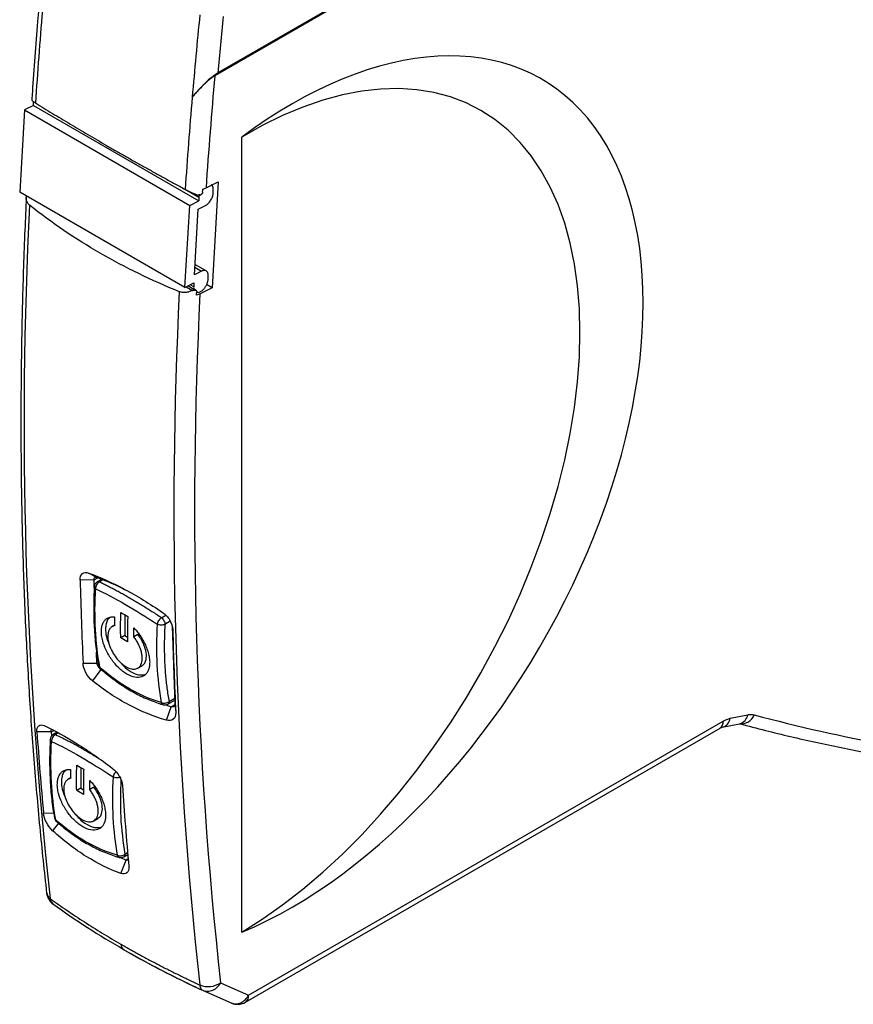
# Model space of a CAD drawing. Header units: millimetres. Extents: x 8 to 341, y 8 to 262.
# Tile 10 of 15: x 253 to 295, y 147 to 198. Entities that reach past the tile are written whole.
import ezdxf

# ---------------------------------------------------------------- set-up
doc = ezdxf.new("R2010")
doc.units = ezdxf.units.MM
doc.header["$LTSCALE"] = 1.25

msp = doc.modelspace()

# ---------------------------------------------------------------- linework, layer by layer
for p, q in [((313.025, 224.218), (262.695, 195.163)), ((313.03, 224.281), (262.857, 195.317)), ((253.382, 193.642), (252.924, 193.414)), ((253.382, 193.642), (253.393, 193.832)), ((253.382, 193.642), (261.867, 188.744)), ((261.533, 194.066), (261.535, 194.069)), ((252.924, 193.414), (252.677, 189.199)), ((252.924, 193.414), (261.409, 188.516)), ((264.08, 151.195), (264.08, 192.022)), ((262.245, 189.415), (262.875, 189.728)), ((262.875, 189.728), (262.556, 184.282)), ((261.162, 184.301), (252.677, 189.199)), ((261.26, 189.29), (261.878, 188.933)), ((262.609, 189.132), (262.619, 189.301)), ((261.409, 188.516), (261.867, 188.744)), ((261.878, 188.933), (261.867, 188.744)), ((261.162, 184.301), (261.409, 188.516)), ((261.645, 184.95), (261.843, 188.322)), ((261.843, 188.322), (262.213, 188.506)), ((262.016, 185.134), (261.645, 184.95)), ((261.668, 185.335), (262.016, 185.134)), ((262.252, 185.146), (261.676, 185.479)), ((261.162, 184.301), (261.621, 184.529)), ((261.621, 184.529), (261.61, 184.339)), ((262.35, 184.707), (262.36, 184.875)), ((261.219, 184.329), (261.544, 184.141)), ((261.622, 184.202), (261.317, 184.378)), ((261.61, 184.339), (261.438, 184.438)), ((261.742, 184.144), (261.653, 184.195)), ((261.767, 184.05), (261.854, 184.047)), ((261.854, 184.047), (262.056, 184.147)), ((262.556, 184.282), (261.935, 183.973)), ((262.556, 184.282), (262.276, 184.443)), ((256.642, 169.41), (256.216, 169.638)), ((256.494, 169.282), (256.685, 169.392)), ((256.494, 169.282), (255.779, 169.275)), ((256.509, 168.876), (256.494, 169.282)), ((256.885, 169.311), (256.661, 169.181)), ((256.947, 169.285), (256.772, 169.184)), ((258.082, 167.497), (258.07, 166.954)), ((259.96, 167.344), (260.184, 167.474)), ((257.579, 166.971), (257.404, 166.87)), ((260.407, 167.161), (260.134, 167.003)), ((260.506, 166.901), (260.647, 162.918)), ((258.078, 166.428), (257.866, 166.306)), ((258.078, 166.428), (258.216, 166.349)), ((258.75, 166.478), (258.538, 166.355)), ((260.535, 166.743), (260.531, 166.795)), ((256.645, 165.016), (256.626, 165.568)), ((255.93, 165.001), (256.645, 165.016)), ((258.746, 164.758), (258.959, 164.881)), ((256.837, 164.689), (256.412, 164.105)), ((256.837, 164.689), (257.041, 164.545)), ((260.176, 162.87), (260.46, 162.767)), ((260.282, 162.904), (260.641, 163.111)), ((260.344, 163.041), (260.637, 163.211)), ((260.644, 162.873), (260.46, 162.767)), ((260.647, 162.918), (260.687, 162.469)), ((260.21, 162.084), (260.46, 162.767)), ((289.162, 162.179), (290.058, 162.359)), ((264.43, 147.968), (288.801, 162.036)), ((288.744, 161.719), (289.64, 161.899)), ((289.64, 161.899), (289.684, 161.894)), ((254.304, 161.485), (253.563, 161.477)), ((254.304, 161.485), (254.422, 161.553)), ((254.321, 161.276), (254.304, 161.485)), ((254.603, 161.461), (254.398, 161.342)), ((254.659, 161.432), (254.51, 161.345)), ((264.265, 147.601), (288.635, 161.67)), ((288.634, 161.67), (288.742, 161.719)), ((255.819, 159.658), (255.808, 159.115)), ((255.317, 159.132), (255.141, 159.031)), ((255.815, 158.589), (255.603, 158.466)), ((255.815, 158.589), (255.953, 158.509)), ((256.487, 158.639), (256.275, 158.516)), ((253.898, 157.308), (254.421, 157.32)), ((254.671, 156.799), (254.369, 156.406)), ((256.483, 156.919), (256.696, 157.042)), ((258.081, 155.202), (258.219, 155.282)), ((257.858, 155.03), (258.149, 154.9)), ((257.87, 154.213), (258.149, 154.9)), ((258.019, 155.065), (258.227, 155.185)), ((258.247, 154.957), (258.149, 154.9)), ((254.304, 152.733), (254.387, 152.661)), ((262.091, 148.196), (263.535, 147.565)), ((262.988, 148.598), (264.43, 147.968))]:
    msp.add_line(p, q)
at = {"flags": 128}
for points in [[(264.08, 151.195), (265.128, 151.859), (266.173, 152.595), (267.21, 153.4), (268.236, 154.272), (269.246, 155.207), (270.238, 156.203), (271.207, 157.254), (272.15, 158.357), (273.064, 159.509), (273.945, 160.706), (274.79, 161.941), (275.596, 163.213), (276.36, 164.515), (277.079, 165.842), (277.75, 167.191), (278.372, 168.556), (278.942, 169.932), (279.457, 171.314), (279.916, 172.697), (280.318, 174.076), (280.66, 175.447), (280.942, 176.803), (281.162, 178.14), (281.32, 179.453), (281.415, 180.738), (281.446, 181.99), (281.415, 183.203), (281.32, 184.375), (281.162, 185.499), (280.942, 186.573), (280.66, 187.593), (280.318, 188.554), (279.916, 189.453), (279.457, 190.287), (278.942, 191.053), (278.372, 191.748), (277.75, 192.37), (277.079, 192.916), (276.36, 193.384), (275.596, 193.772), (274.79, 194.08), (273.945, 194.306), (273.064, 194.448), (272.15, 194.508), (271.207, 194.484), (270.238, 194.376), (269.246, 194.186), (268.236, 193.913), (267.21, 193.559), (266.173, 193.124), (265.128, 192.611), (264.08, 192.022)], [(258.011, 150.308), (258.02, 150.302), (258.057, 150.282)]]:
    msp.add_lwpolyline(points, dxfattribs=at)
for centre, radius, start, end in [((521.185, 175.809), 268.303, 175.1474, 176.16081), ((536.487, 170.726), 275.941, 174.26412, 175.14737), ((530.128, 171.33), 268.493, 174.9073, 176.13785), ((528.874, 171.37), 268.303, 175.1474, 176.16081), ((476.043, 177.292), 223.141, 177.11521, 186.26877), ((483.732, 172.853), 223.141, 177.11521, 186.26877), ((484.002, 172.881), 222.344, 177.14042, 186.26991), ((477.4, 174.992), 221.695, 181.47768, 182.58306), ((256.811, 168.921), 0.3, 120.0242, 176.7958), ((481.909, 172.46), 221.448, 181.47924, 182.58581), ((257.02, 164.96), 0.3, 190.3444, 227.6326), ((260.132, 163.164), 0.3, 253.5754, 300.1493), ((289.729, 162.591), 0.696, 262.4478, 340.0861), ((289.504, 162.443), 0.561, 284.0171, 351.3628), ((314.082, 251.657), 92.394, 255.13732, 263.90643), ((288.42, 161.988), 0.384, 304.0564, 7.2558), ((288.608, 162.262), 0.56, 283.7291, 351.389), ((458.165, 175.81), 205.104, 184.00715, 185.17538), ((254.548, 161.082), 0.3, 120.0242, 176.7958), ((462.797, 173.065), 205.35, 184.00281, 185.1697), ((254.758, 157.121), 0.3, 190.3444, 227.6326), ((257.869, 155.325), 0.3, 253.5754, 300.1493), ((254.856, 153.292), 0.8, 186.5993, 234.301), ((258.239, 150.598), 0.369, 182.257, 231.7493), ((262.353, 149.54), 1.136, 247.8919, 303.9822), ((264.05, 147.919), 0.384, 304.0564, 7.2558), ((263.865, 148.294), 0.8, 246.7804, 299.9973)]:
    msp.add_arc(centre, radius, start, end)
msp.add_ellipse((266.645, 173.089), major_axis=(12.89, 21.873), ratio=0.577321, start_param=3.794626, end_param=7.221506)
for points, knots in [([(253.717, 199.346), (253.676, 198.88), (253.531, 197.204), (253.398, 195.405), (253.309, 194.074), (253.3, 193.942)], [0, 0, 0, 0, 0.2574, 0.9261554, 1, 1, 1, 1]), ([(263.132, 198.214), (263.084, 197.73), (262.988, 196.763), (262.901, 195.799), (262.857, 195.317)], [0, 0, 0, 0, 0.500013, 1, 1, 1, 1]), ([(262.857, 195.317), (262.795, 195.281), (262.726, 195.233), (262.589, 195.131), (262.521, 195.075), (262.326, 194.909), (262.206, 194.795), (261.876, 194.469), (261.691, 194.261), (261.535, 194.069)], [0, 0, 0, 0, 0.125, 0.125, 0.25, 0.25, 0.5, 0.5, 1, 1, 1, 1]), ([(262.695, 195.163), (262.641, 195.132), (262.58, 195.09), (262.46, 195), (262.4, 194.951), (262.229, 194.805), (262.124, 194.706), (261.835, 194.42), (261.672, 194.237), (261.535, 194.069)], [0, 0, 0, 0, 0.125, 0.125, 0.25, 0.25, 0.5, 0.5, 1, 1, 1, 1]), ([(253.303, 193.942), (253.302, 193.94), (253.296, 193.931), (253.319, 193.898), (253.376, 193.845), (253.448, 193.797), (253.484, 193.773)], [0, 0, 0, 0, 0.061802, 0.36453, 0.684912, 1, 1, 1, 1]), ([(253.484, 193.773), (253.628, 193.684), (253.915, 193.507), (254.355, 193.238), (254.8, 192.968), (255.253, 192.696), (255.712, 192.423), (256.178, 192.148), (256.65, 191.872), (257.128, 191.594), (257.613, 191.316), (258.104, 191.036), (258.601, 190.755), (259.104, 190.473), (259.612, 190.19), (260.127, 189.906), (260.647, 189.621), (260.998, 189.43), (261.173, 189.335)], [0, 0, 0, 0, 0.062564, 0.125102, 0.187619, 0.250117, 0.312601, 0.375073, 0.437538, 0.5, 0.562462, 0.624927, 0.687399, 0.749883, 0.812381, 0.874898, 0.937436, 1, 1, 1, 1]), ([(261.173, 189.335), (261.192, 189.324), (261.231, 189.304), (261.293, 189.273), (261.358, 189.241), (261.427, 189.209), (261.529, 189.164), (261.669, 189.106), (261.779, 189.066), (261.836, 189.045)], [0, 0, 0, 0, 0.095974, 0.193743, 0.29354, 0.395579, 0.500064, 0.736571, 1, 1, 1, 1]), ([(262.071, 189.193), (262.069, 189.183), (262.067, 189.164), (262.055, 189.134), (262.037, 189.106), (262.015, 189.082), (261.987, 189.06), (261.953, 189.044), (261.917, 189.035), (261.877, 189.034), (261.852, 189.041), (261.836, 189.045)], [0, 0, 0, 0, 0.103198, 0.204364, 0.303911, 0.402272, 0.499898, 0.61969, 0.749839, 0.842002, 1, 1, 1, 1]), ([(262.213, 188.506), (262.229, 188.514), (262.26, 188.531), (262.306, 188.565), (262.361, 188.612), (262.422, 188.678), (262.484, 188.764), (262.536, 188.859), (262.575, 188.954), (262.601, 189.047), (262.606, 189.104), (262.609, 189.132)], [0, 0, 0, 0, 0.0801223, 0.1597478, 0.2401522, 0.3697972, 0.5000926, 0.6297379, 0.7600337, 0.8798584, 1, 1, 1, 1]), ([(262.619, 189.301), (262.618, 189.347), (262.616, 189.438), (262.573, 189.53), (262.526, 189.556), (262.508, 189.567)], [0, 0, 0, 0, 0.378117, 0.756235, 1, 1, 1, 1]), ([(253.016, 188.928), (252.99, 188.367), (252.907, 186.553), (252.808, 183.51), (252.741, 179.81), (252.732, 176.143), (252.779, 172.508), (252.883, 168.907), (253.045, 165.342), (253.263, 161.813), (253.538, 158.322), (253.811, 155.456), (254, 153.759), (254.061, 153.202)], [0, 0, 0, 0, 0.04515, 0.145773, 0.246397, 0.347023, 0.44765, 0.548278, 0.648906, 0.749535, 0.850164, 0.950792, 1, 1, 1, 1]), ([(253.185, 188.522), (253.151, 188.554), (253.081, 188.621), (253.028, 188.752), (253.007, 188.88), (253.021, 188.963), (253.026, 188.998)], [0, 0, 0, 0, 0.268369, 0.55091, 0.812666, 1, 1, 1, 1]), ([(262.36, 184.875), (262.361, 184.893), (262.362, 184.93), (262.356, 184.98), (262.342, 185.035), (262.316, 185.091), (262.272, 185.137), (262.216, 185.166), (262.153, 185.173), (262.085, 185.164), (262.039, 185.144), (262.016, 185.134)], [0, 0, 0, 0, 0.0801223, 0.1597478, 0.2401522, 0.3697972, 0.5000926, 0.6297379, 0.7600337, 0.8798584, 1, 1, 1, 1]), ([(262.056, 184.147), (262.072, 184.161), (262.103, 184.188), (262.147, 184.235), (262.188, 184.286), (262.226, 184.343), (262.263, 184.407), (262.298, 184.481), (262.325, 184.559), (262.344, 184.636), (262.348, 184.683), (262.35, 184.707)], [0, 0, 0, 0, 0.10127, 0.200213, 0.298536, 0.397976, 0.500214, 0.627032, 0.756795, 0.87768, 1, 1, 1, 1]), ([(261.544, 184.141), (261.514, 184.128), (261.456, 184.102), (261.367, 184.074), (261.282, 184.053), (261.186, 184.04), (261.082, 184.037), (260.972, 184.05), (260.906, 184.072), (260.874, 184.083)], [0, 0, 0, 0, 0.133517, 0.261239, 0.383321, 0.49994, 0.671369, 0.83773, 1, 1, 1, 1]), ([(261.544, 184.141), (261.557, 184.147), (261.583, 184.157), (261.619, 184.166), (261.651, 184.169), (261.677, 184.168), (261.713, 184.161), (261.755, 184.138), (261.77, 184.096), (261.769, 184.072), (261.768, 184.069)], [0, 0, 0, 0, 0.129946, 0.244955, 0.345078, 0.430404, 0.501088, 0.73197, 0.968554, 1, 1, 1, 1]), ([(261.622, 184.202), (261.632, 184.202), (261.643, 184.202), (261.651, 184.195), (261.652, 184.194)], [0, 0, 0, 0, 0.854438, 1, 1, 1, 1]), ([(255.779, 169.275), (255.775, 169.425), (255.817, 169.543), (255.976, 169.674), (256.089, 169.684), (256.216, 169.638)], [0, 0, 0, 0, 0.5, 0.5, 1, 1, 1, 1]), ([(256.216, 169.638), (256.809, 169.42), (257.429, 169.139), (258.704, 168.46), (259.355, 168.064), (260.013, 167.616)], [0, 0, 0, 0, 0.5, 0.5, 1, 1, 1, 1]), ([(258.375, 168.629), (258.081, 168.78), (257.486, 169.083), (256.925, 169.3), (256.642, 169.41)], [0, 0, 0, 0, 0.495163, 1, 1, 1, 1]), ([(256.513, 168.965), (256.503, 168.777), (256.475, 168.234), (256.474, 167.357), (256.527, 166.349), (256.618, 165.535), (256.698, 165.065), (256.725, 164.906)], [0, 0, 0, 0, 0.130459, 0.378197, 0.626021, 0.873873, 1, 1, 1, 1]), ([(256.577, 168.831), (256.556, 168.848), (256.517, 168.882), (256.514, 168.92), (256.512, 168.938)], [0, 0, 0, 0, 0.5197068, 1, 1, 1, 1]), ([(256.772, 169.184), (256.715, 169.156), (256.662, 169.103), (256.59, 168.973), (256.572, 168.898), (256.577, 168.831)], [0, 0, 0, 0, 0.5, 0.5, 1, 1, 1, 1]), ([(256.662, 169.178), (256.675, 169.185), (256.706, 169.202), (256.748, 169.191), (256.772, 169.184)], [0, 0, 0, 0, 0.423766, 1, 1, 1, 1]), ([(256.772, 169.184), (256.84, 169.152), (256.977, 169.088), (257.186, 168.984), (257.4, 168.876), (257.617, 168.762), (257.837, 168.642), (258.061, 168.518), (258.289, 168.388), (258.519, 168.253), (258.753, 168.114), (258.989, 167.969), (259.228, 167.82), (259.47, 167.666), (259.714, 167.508), (259.878, 167.399), (259.96, 167.344)], [0, 0, 0, 0, 0.071605, 0.143129, 0.214586, 0.28599, 0.357352, 0.428688, 0.50001, 0.571331, 0.642665, 0.714026, 0.785427, 0.85688, 0.9284, 1, 1, 1, 1]), ([(258.541, 166.821), (258.567, 166.794), (258.618, 166.74), (258.691, 166.654), (258.762, 166.565), (258.83, 166.472), (258.927, 166.33), (259.045, 166.133), (259.167, 165.877), (259.262, 165.617), (259.331, 165.338), (259.36, 165.058), (259.334, 164.754), (259.215, 164.466), (258.961, 164.277), (258.6, 164.26), (258.256, 164.393), (257.974, 164.581), (257.699, 164.816), (257.379, 165.189), (257.095, 165.68), (256.941, 166.107), (256.873, 166.457), (256.867, 166.73), (256.909, 166.961), (256.985, 167.131), (257.089, 167.26), (257.204, 167.338), (257.321, 167.38), (257.431, 167.398), (257.511, 167.395), (257.551, 167.393)], [0, 0, 0, 0, 0.012161, 0.024244, 0.036305, 0.048394, 0.060566, 0.090409, 0.120276, 0.151024, 0.181777, 0.22112, 0.258147, 0.312949, 0.377114, 0.437327, 0.499482, 0.530785, 0.562167, 0.623222, 0.68571, 0.737495, 0.772476, 0.814224, 0.84683, 0.879438, 0.909254, 0.939056, 0.959419, 0.97965, 1, 1, 1, 1]), ([(257.326, 167.357), (257.277, 167.32), (257.177, 167.243), (257.107, 167.025), (257.075, 166.744), (257.105, 166.384), (257.217, 166.102), (257.271, 165.963)], [0, 0, 0, 0, 0.16893, 0.34722, 0.527171, 0.767325, 1, 1, 1, 1]), ([(259.735, 167.007), (259.749, 167.064), (259.78, 167.132), (259.862, 167.255), (259.913, 167.31), (259.96, 167.344)], [0, 0, 0, 0, 0.5, 0.5, 1, 1, 1, 1]), ([(259.96, 167.344), (260.008, 167.306), (260.053, 167.25), (260.116, 167.126), (260.134, 167.06), (260.134, 167.003)], [0, 0, 0, 0, 0.5, 0.5, 1, 1, 1, 1]), ([(260.013, 167.616), (260.155, 167.52), (260.286, 167.379), (260.475, 167.064), (260.531, 166.894), (260.535, 166.743)], [0, 0, 0, 0, 0.5, 0.5, 1, 1, 1, 1]), ([(257.548, 166.927), (257.526, 166.922), (257.484, 166.912), (257.426, 166.886), (257.375, 166.851), (257.33, 166.807), (257.29, 166.755), (257.246, 166.673), (257.208, 166.551), (257.194, 166.375), (257.213, 166.176), (257.279, 165.911), (257.413, 165.602), (257.621, 165.284), (257.863, 165.017), (258.137, 164.812), (258.408, 164.703), (258.635, 164.699), (258.819, 164.788), (258.953, 164.988), (258.983, 165.266), (258.942, 165.535), (258.889, 165.715), (258.829, 165.867), (258.761, 166.012), (258.667, 166.18), (258.581, 166.297), (258.538, 166.355)], [0, 0, 0, 0, 0.01837, 0.036432, 0.05434, 0.07225, 0.090322, 0.108708, 0.145967, 0.183232, 0.222031, 0.260799, 0.326941, 0.382321, 0.437766, 0.500174, 0.562654, 0.619831, 0.672414, 0.737057, 0.813624, 0.850994, 0.888379, 0.909801, 0.931229, 0.965618, 1, 1, 1, 1]), ([(260.134, 167.003), (260.083, 166.977), (260.012, 166.963), (259.866, 166.965), (259.792, 166.98), (259.735, 167.007)], [0, 0, 0, 0, 0.5, 0.5, 1, 1, 1, 1]), ([(260.134, 167.003), (260.127, 166.874), (260.114, 166.618), (260.103, 166.238), (260.099, 165.863), (260.103, 165.494), (260.115, 165.128), (260.134, 164.768), (260.161, 164.413), (260.195, 164.062), (260.237, 163.717), (260.285, 163.376), (260.324, 163.153), (260.344, 163.041)], [0, 0, 0, 0, 0.091281, 0.18234, 0.273224, 0.363984, 0.454669, 0.54533, 0.636015, 0.726775, 0.81766, 0.908718, 1, 1, 1, 1]), ([(258.953, 164.892), (258.98, 164.904), (259.069, 164.945), (259.165, 165.128), (259.203, 165.447), (259.113, 165.843), (258.949, 166.2), (258.811, 166.393), (258.75, 166.478)], [0, 0, 0, 0, 0.072771, 0.244371, 0.462012, 0.677528, 0.856915, 1, 1, 1, 1]), ([(256.412, 164.105), (256.283, 164.209), (256.164, 164.356), (255.989, 164.682), (255.937, 164.853), (255.93, 165.001)], [0, 0, 0, 0, 0.5, 0.5, 1, 1, 1, 1]), ([(256.73, 164.907), (256.731, 164.894), (256.736, 164.856), (256.768, 164.827), (256.79, 164.809)], [0, 0, 0, 0, 0.349285, 1, 1, 1, 1]), ([(256.79, 164.809), (256.792, 164.787), (256.795, 164.758), (256.816, 164.744), (256.821, 164.741)], [0, 0, 0, 0, 0.7247611, 1, 1, 1, 1]), ([(257.806, 165.094), (257.866, 165.021), (258.047, 164.798), (258.4, 164.552), (258.797, 164.38), (259.007, 164.413), (259.106, 164.429)], [0, 0, 0, 0, 0.145057, 0.442001, 0.738934, 1, 1, 1, 1]), ([(256.801, 164.754), (256.912, 164.656), (257.23, 164.374), (257.781, 163.959), (258.459, 163.535), (259.161, 163.186), (259.702, 162.98), (260.006, 162.889), (260.067, 162.87)], [0, 0, 0, 0, 0.111212, 0.320492, 0.52967, 0.738594, 0.947217, 1, 1, 1, 1]), ([(260.21, 162.084), (259.56, 162.266), (258.911, 162.529), (257.955, 163.037), (257.639, 163.226), (257.019, 163.639), (256.713, 163.863), (256.412, 164.105)], [0, 0, 0, 0, 0.5, 0.5, 0.75, 0.75, 1, 1, 1, 1]), ([(259.948, 162.985), (260.005, 162.96), (260.079, 162.952), (260.223, 162.972), (260.293, 163.001), (260.344, 163.041)], [0, 0, 0, 0, 0.5, 0.5, 1, 1, 1, 1]), ([(260.047, 162.878), (260.044, 162.878), (260.019, 162.88), (259.981, 162.914), (259.959, 162.961), (259.948, 162.985)], [0, 0, 0, 0, 0.0658193, 0.5329096, 1, 1, 1, 1]), ([(260.344, 163.041), (260.341, 163.015), (260.336, 162.962), (260.309, 162.917), (260.285, 162.909), (260.28, 162.907)], [0, 0, 0, 0, 0.442788, 0.885575, 1, 1, 1, 1]), ([(260.687, 162.469), (260.694, 162.321), (260.648, 162.2), (260.475, 162.061), (260.349, 162.044), (260.21, 162.084)], [0, 0, 0, 0, 0.5, 0.5, 1, 1, 1, 1]), ([(290.058, 162.359), (290.087, 162.363), (290.145, 162.373), (290.228, 162.376), (290.308, 162.371), (290.358, 162.36), (290.383, 162.354)], [0, 0, 0, 0, 0.251168, 0.500508, 0.749594, 1, 1, 1, 1]), ([(253.563, 161.477), (253.552, 161.623), (253.585, 161.736), (253.72, 161.852), (253.82, 161.855), (253.935, 161.802)], [0, 0, 0, 0, 0.5, 0.5, 1, 1, 1, 1]), ([(253.935, 161.802), (254.471, 161.554), (255.036, 161.244), (256.213, 160.507), (256.819, 160.084), (257.437, 159.609)], [0, 0, 0, 0, 0.5, 0.5, 1, 1, 1, 1]), ([(288.801, 162.036), (288.832, 162.053), (288.893, 162.087), (288.984, 162.127), (289.074, 162.158), (289.132, 162.172), (289.162, 162.179)], [0, 0, 0, 0, 0.250878, 0.500127, 0.749313, 1, 1, 1, 1]), ([(289.651, 161.897), (290.088, 161.783), (291.378, 161.445), (293.546, 160.94), (296.165, 160.405), (298.816, 159.946), (301.302, 159.582), (302.914, 159.397), (303.623, 159.316)], [0, 0, 0, 0, 0.096824, 0.285577, 0.47435, 0.663152, 0.851985, 1, 1, 1, 1]), ([(254.304, 161.485), (254.303, 161.492), (254.3, 161.506), (254.298, 161.525), (254.298, 161.542), (254.299, 161.557), (254.301, 161.57), (254.305, 161.581), (254.311, 161.589), (254.317, 161.595), (254.322, 161.597), (254.324, 161.597)], [0, 0, 0, 0, 0.0714286, 0.1428571, 0.2142857, 0.2857143, 0.3571429, 0.4285714, 0.5, 0.5714286, 0.625, 0.625, 0.625, 0.625]), ([(254.51, 161.345), (254.452, 161.317), (254.399, 161.264), (254.327, 161.134), (254.309, 161.059), (254.314, 160.991)], [0, 0, 0, 0, 0.5, 0.5, 1, 1, 1, 1]), ([(254.4, 161.339), (254.413, 161.346), (254.444, 161.363), (254.485, 161.352), (254.51, 161.345)], [0, 0, 0, 0, 0.423766, 1, 1, 1, 1]), ([(254.51, 161.345), (254.752, 161.228), (255.235, 160.993), (255.994, 160.575), (256.519, 160.254), (256.768, 160.102)], [0, 0, 0, 0, 0.344745, 0.688694, 1, 1, 1, 1]), ([(254.25, 161.125), (254.24, 160.938), (254.213, 160.395), (254.211, 159.518), (254.264, 158.51), (254.355, 157.696), (254.435, 157.226), (254.462, 157.067)], [0, 0, 0, 0, 0.130459, 0.378197, 0.626021, 0.873873, 1, 1, 1, 1]), ([(254.314, 160.991), (254.293, 161.009), (254.254, 161.042), (254.251, 161.081), (254.25, 161.099)], [0, 0, 0, 0, 0.5197068, 1, 1, 1, 1]), ([(256.279, 158.982), (256.304, 158.955), (256.355, 158.901), (256.428, 158.815), (256.499, 158.726), (256.567, 158.633), (256.664, 158.491), (256.782, 158.294), (256.904, 158.038), (256.999, 157.778), (257.068, 157.499), (257.097, 157.219), (257.071, 156.915), (256.953, 156.627), (256.698, 156.438), (256.338, 156.421), (255.993, 156.554), (255.711, 156.742), (255.437, 156.977), (255.116, 157.35), (254.832, 157.84), (254.678, 158.268), (254.61, 158.618), (254.604, 158.891), (254.647, 159.122), (254.722, 159.292), (254.826, 159.421), (254.941, 159.498), (255.058, 159.541), (255.168, 159.559), (255.248, 159.556), (255.289, 159.554)], [0, 0, 0, 0, 0.012161, 0.024244, 0.036305, 0.048394, 0.060566, 0.090409, 0.120276, 0.151024, 0.181777, 0.22112, 0.258147, 0.312949, 0.377114, 0.437327, 0.499482, 0.530785, 0.562167, 0.623222, 0.68571, 0.737495, 0.772476, 0.814224, 0.84683, 0.879438, 0.909254, 0.939056, 0.959419, 0.97965, 1, 1, 1, 1]), ([(255.064, 159.518), (255.015, 159.481), (254.914, 159.404), (254.844, 159.186), (254.812, 158.905), (254.842, 158.545), (254.954, 158.263), (255.009, 158.124)], [0, 0, 0, 0, 0.16893, 0.34722, 0.527171, 0.767325, 1, 1, 1, 1]), ([(257.437, 159.609), (257.57, 159.507), (257.694, 159.363), (257.881, 159.044), (257.938, 158.876), (257.948, 158.73)], [0, 0, 0, 0, 0.5, 0.5, 1, 1, 1, 1]), ([(257.473, 159.168), (257.482, 159.198), (257.5, 159.258), (257.555, 159.355), (257.6, 159.409), (257.621, 159.435)], [0, 0, 0, 0, 0.340688, 0.681376, 1, 1, 1, 1]), ([(255.285, 159.088), (255.264, 159.083), (255.221, 159.073), (255.164, 159.047), (255.112, 159.012), (255.067, 158.968), (255.028, 158.916), (254.983, 158.834), (254.945, 158.712), (254.932, 158.536), (254.95, 158.337), (255.017, 158.071), (255.15, 157.763), (255.358, 157.445), (255.6, 157.178), (255.874, 156.973), (256.146, 156.864), (256.373, 156.86), (256.557, 156.949), (256.691, 157.149), (256.72, 157.427), (256.68, 157.696), (256.627, 157.876), (256.567, 158.028), (256.498, 158.173), (256.404, 158.34), (256.318, 158.458), (256.275, 158.516)], [0, 0, 0, 0, 0.01837, 0.036432, 0.05434, 0.07225, 0.090322, 0.108708, 0.145967, 0.183232, 0.222031, 0.260799, 0.326941, 0.382321, 0.437766, 0.500174, 0.562654, 0.619831, 0.672414, 0.737057, 0.813624, 0.850994, 0.888379, 0.909801, 0.931229, 0.965618, 1, 1, 1, 1]), ([(257.871, 159.164), (257.82, 159.138), (257.749, 159.124), (257.603, 159.126), (257.53, 159.141), (257.473, 159.168)], [0, 0, 0, 0, 0.5, 0.5, 1, 1, 1, 1]), ([(257.871, 159.026), (257.851, 158.376), (257.81, 157.03), (257.989, 155.825), (258.081, 155.202)], [0, 0, 0, 0, 0.482607, 1, 1, 1, 1]), ([(256.69, 157.053), (256.717, 157.065), (256.806, 157.106), (256.903, 157.289), (256.94, 157.608), (256.85, 158.004), (256.686, 158.361), (256.549, 158.553), (256.487, 158.639)], [0, 0, 0, 0, 0.072771, 0.244371, 0.462012, 0.677528, 0.856915, 1, 1, 1, 1]), ([(254.369, 156.406), (254.249, 156.515), (254.136, 156.667), (253.965, 156.993), (253.91, 157.164), (253.898, 157.308)], [0, 0, 0, 0, 0.5, 0.5, 1, 1, 1, 1]), ([(255.543, 157.255), (255.603, 157.182), (255.784, 156.959), (256.137, 156.713), (256.534, 156.541), (256.745, 156.574), (256.843, 156.59)], [0, 0, 0, 0, 0.145057, 0.442001, 0.738934, 1, 1, 1, 1]), ([(254.467, 157.068), (254.469, 157.055), (254.473, 157.017), (254.506, 156.988), (254.527, 156.969)], [0, 0, 0, 0, 0.349285, 1, 1, 1, 1]), ([(254.527, 156.969), (254.529, 156.948), (254.533, 156.918), (254.553, 156.905), (254.559, 156.902)], [0, 0, 0, 0, 0.724761, 1, 1, 1, 1]), ([(254.539, 156.914), (254.649, 156.817), (254.967, 156.535), (255.518, 156.12), (256.197, 155.696), (256.899, 155.347), (257.439, 155.141), (257.743, 155.049), (257.805, 155.031)], [0, 0, 0, 0, 0.111212, 0.320492, 0.52967, 0.738594, 0.947217, 1, 1, 1, 1]), ([(257.87, 154.213), (257.273, 154.428), (256.675, 154.722), (255.795, 155.273), (255.503, 155.476), (254.93, 155.915), (254.647, 156.152), (254.369, 156.406)], [0, 0, 0, 0, 0.5, 0.5, 0.75, 0.75, 1, 1, 1, 1]), ([(257.685, 155.146), (257.742, 155.121), (257.816, 155.112), (257.96, 155.133), (258.03, 155.162), (258.081, 155.202)], [0, 0, 0, 0, 0.5, 0.5, 1, 1, 1, 1]), ([(258.081, 155.202), (258.078, 155.176), (258.073, 155.123), (258.046, 155.078), (258.022, 155.07), (258.017, 155.068)], [0, 0, 0, 0, 0.442788, 0.885575, 1, 1, 1, 1]), ([(257.784, 155.039), (257.781, 155.039), (257.757, 155.041), (257.718, 155.075), (257.696, 155.122), (257.685, 155.146)], [0, 0, 0, 0, 0.065819, 0.53291, 1, 1, 1, 1]), ([(258.244, 154.901), (258.234, 154.895), (258.211, 154.882), (258.172, 154.893), (258.149, 154.9)], [0, 0, 0, 0, 0.423926, 1, 1, 1, 1]), ([(258.283, 154.562), (258.296, 154.418), (258.261, 154.303), (258.111, 154.177), (257.998, 154.167), (257.87, 154.213)], [0, 0, 0, 0, 0.5, 0.5, 1, 1, 1, 1]), ([(254.073, 153.204), (254.077, 153.162), (254.087, 153.057), (254.181, 152.976), (254.237, 152.926)], [0, 0, 0, 0, 0.398458, 1, 1, 1, 1]), ([(254.237, 152.926), (254.379, 152.824), (254.665, 152.621), (255.101, 152.319), (255.545, 152.021), (255.996, 151.726), (256.454, 151.435), (256.919, 151.147), (257.39, 150.863), (257.71, 150.677), (257.87, 150.584)], [0, 0, 0, 0, 0.124923, 0.249867, 0.374833, 0.499822, 0.624832, 0.749865, 0.874921, 1, 1, 1, 1]), ([(254.379, 152.651), (254.96, 152.243), (256.122, 151.429), (257.397, 150.673), (258.034, 150.295)], [0, 0, 0, 0, 0.500037, 1, 1, 1, 1]), ([(257.87, 150.584), (258.031, 150.492), (258.354, 150.307), (258.846, 150.035), (259.344, 149.766), (259.848, 149.502), (260.358, 149.242), (260.875, 148.986), (261.396, 148.734), (261.749, 148.57), (261.926, 148.488)], [0, 0, 0, 0, 0.1250849, 0.2501449, 0.3751803, 0.5001914, 0.6251787, 0.7501423, 0.8750826, 1, 1, 1, 1]), ([(258.01, 150.308), (258.66, 149.943), (259.96, 149.213), (261.358, 148.548), (262.057, 148.215)], [0, 0, 0, 0, 0.50003, 1, 1, 1, 1]), ([(262.988, 148.598), (262.946, 148.518), (262.889, 148.439), (262.751, 148.301), (262.669, 148.243), (262.496, 148.166), (262.406, 148.147), (262.237, 148.146), (262.158, 148.165), (262.091, 148.196)], [0, 0, 0, 0, 0.25, 0.25, 0.5, 0.5, 0.75, 0.75, 1, 1, 1, 1]), ([(263.535, 147.565), (263.603, 147.534), (263.681, 147.516), (263.85, 147.516), (263.94, 147.536), (264.112, 147.613), (264.194, 147.671), (264.332, 147.808), (264.388, 147.888), (264.43, 147.968)], [0, 0, 0, 0, 0.25, 0.25, 0.5, 0.5, 0.75, 0.75, 1, 1, 1, 1])]:
    msp.add_open_spline(points, degree=3, knots=knots)
for points in [[(261.908, 189.091), (261.901, 189.064), (261.885, 189.01), (261.881, 188.959), (261.878, 188.933)], [(262.071, 189.193), (262.074, 189.246), (262.077, 189.3), (262.08, 189.353)], [(262.08, 189.353), (262.14, 189.37), (262.195, 189.39), (262.245, 189.415)], [(260.874, 184.083), (259.449, 184.658), (256.743, 185.975), (254.322, 187.618), (253.185, 188.522)], [(261.61, 184.339), (261.609, 184.314), (261.608, 184.265), (261.617, 184.223), (261.622, 184.202)], [(261.759, 183.909), (261.762, 183.962), (261.765, 184.015), (261.768, 184.069)], [(261.935, 183.973), (261.882, 183.947), (261.824, 183.926), (261.759, 183.909)], [(256.494, 169.282), (256.494, 169.29), (256.493, 169.305), (256.494, 169.326), (256.498, 169.345), (256.503, 169.363), (256.51, 169.378), (256.518, 169.391), (256.529, 169.403), (256.541, 169.411), (256.555, 169.417), (256.57, 169.421), (256.586, 169.422), (256.604, 169.421), (256.622, 169.417), (256.635, 169.413), (256.642, 169.41)], [(256.79, 164.809), (256.565, 166.043), (256.494, 167.398), (256.577, 168.831)], [(256.577, 168.831), (257.511, 168.392), (258.594, 167.767), (259.735, 167.007)], [(257.551, 167.393), (257.549, 167.268), (257.548, 167.144), (257.548, 167.02)], [(257.858, 166.832), (257.858, 167.091), (257.864, 167.352), (257.874, 167.617)], [(257.874, 167.617), (257.991, 167.548), (258.109, 167.48), (258.228, 167.413)], [(258.228, 167.413), (258.217, 167.148), (258.212, 166.887), (258.212, 166.628)], [(257.548, 167.02), (257.548, 166.989), (257.548, 166.958), (257.548, 166.927)], [(257.866, 166.306), (257.861, 166.48), (257.858, 166.655), (257.858, 166.832)], [(258.07, 166.954), (258.07, 166.778), (258.073, 166.602), (258.078, 166.428)], [(259.735, 167.007), (259.652, 165.575), (259.724, 164.219), (259.948, 162.985)], [(258.212, 166.628), (258.212, 166.451), (258.214, 166.275), (258.219, 166.101)], [(258.538, 166.449), (258.538, 166.572), (258.539, 166.696), (258.541, 166.821)], [(258.538, 166.355), (258.538, 166.386), (258.538, 166.417), (258.538, 166.449)], [(258.219, 166.101), (258.1, 166.169), (257.982, 166.237), (257.866, 166.306)], [(256.837, 164.689), (256.831, 164.695), (256.817, 164.707), (256.797, 164.726), (256.778, 164.747), (256.759, 164.769), (256.741, 164.793), (256.724, 164.817), (256.709, 164.843), (256.695, 164.868), (256.682, 164.894), (256.671, 164.92), (256.662, 164.945), (256.655, 164.97), (256.649, 164.994), (256.646, 165.009), (256.645, 165.016)], [(259.948, 162.985), (258.826, 163.317), (257.746, 163.941), (256.79, 164.809)], [(260.647, 162.918), (260.648, 162.911), (260.649, 162.896), (260.648, 162.875), (260.645, 162.856), (260.638, 162.838), (260.63, 162.821), (260.619, 162.806), (260.605, 162.793), (260.59, 162.783), (260.572, 162.774), (260.553, 162.768), (260.531, 162.764), (260.509, 162.763), (260.485, 162.763), (260.469, 162.766), (260.46, 162.767)], [(254.527, 156.969), (254.303, 158.204), (254.231, 159.559), (254.314, 160.991)], [(254.314, 160.991), (255.248, 160.553), (256.331, 159.927), (257.473, 159.168)], [(255.596, 158.993), (255.596, 159.252), (255.601, 159.513), (255.612, 159.778)], [(255.612, 159.778), (255.728, 159.709), (255.846, 159.641), (255.965, 159.574)], [(255.289, 159.554), (255.286, 159.429), (255.285, 159.305), (255.285, 159.181)], [(255.965, 159.574), (255.955, 159.309), (255.949, 159.047), (255.949, 158.789)], [(255.285, 159.181), (255.285, 159.15), (255.285, 159.119), (255.285, 159.088)], [(255.603, 158.466), (255.598, 158.64), (255.596, 158.816), (255.596, 158.993)], [(255.808, 159.115), (255.808, 158.938), (255.81, 158.763), (255.815, 158.589)], [(255.949, 158.789), (255.949, 158.612), (255.952, 158.436), (255.957, 158.262)], [(256.275, 158.609), (256.275, 158.733), (256.276, 158.857), (256.279, 158.982)], [(257.473, 159.168), (257.39, 157.736), (257.461, 156.38), (257.685, 155.146)], [(255.957, 158.262), (255.837, 158.33), (255.719, 158.398), (255.603, 158.466)], [(256.275, 158.516), (256.275, 158.547), (256.275, 158.578), (256.275, 158.609)], [(257.685, 155.146), (256.564, 155.478), (255.483, 156.102), (254.527, 156.969)], [(254.237, 152.926), (254.246, 152.854), (254.268, 152.787), (254.304, 152.733)], [(258.057, 150.282), (259.334, 149.545), (260.682, 148.848), (262.091, 148.196)], [(261.926, 148.488), (261.933, 148.415), (261.951, 148.351), (261.98, 148.302)], [(261.98, 148.302), (262.008, 148.252), (262.046, 148.216), (262.091, 148.196)]]:
    msp.add_open_spline(points, degree=3)

doc.saveas('drawing.dxf')
